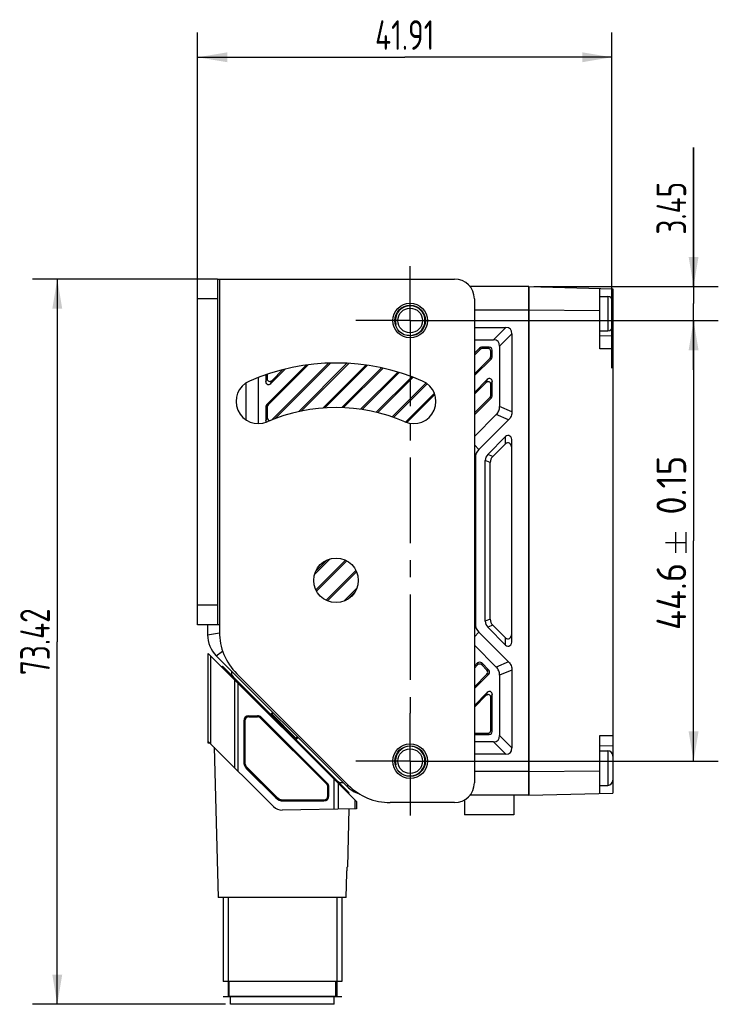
# Model space of a CAD drawing. Header units: millimetres. Extents: x 32 to 363, y 122 to 222.
# Tile 2 of 3: x 174 to 245, y 122 to 222. Entities that reach past the tile are written whole.
import ezdxf
from ezdxf.enums import TextEntityAlignment as Align

# ---------------------------------------------------------------- set-up
doc = ezdxf.new("R2010")
doc.units = ezdxf.units.MM
doc.header["$LTSCALE"] = 23.1
doc.linetypes.add('CENTER', pattern=[0.6, 0.375, -0.075, 0.075, -0.075])
doc.layers.get('0').update_dxf_attribs({"linetype": 'CONTINUOUS'})
for name, color, linetype in [('000-ID2000X_DXF_DIMENSION', 7, 'CONTINUOUS'), ('DE-11-107728DXF_CONTINUOUS_LINE', 7, 'CONTINUOUS'), ('DE-13-002783DXF_CONTINUOUS_LINE', 7, 'CONTINUOUS'), ('DE-13-002784DXF_CONTINUOUS_LINE', 7, 'CONTINUOUS'), ('DE-13-002786DXF_CONTINUOUS_LINE', 7, 'CONTINUOUS'), ('DE-13-002801_DXF_AXIS', 7, 'CONTINUOUS'), ('DE-13-002801DXF_CONTINUOUS_LINE', 7, 'CONTINUOUS'), ('DE-13-002819DXF_CONTINUOUS_LINE', 7, 'CONTINUOUS'), ('DE-19-009143DXF_CONTINUOUS_LINE', 7, 'CONTINUOUS'), ('DE-19-012634DXF_CONTINUOUS_LINE', 7, 'CONTINUOUS'), ('DE-1A-000171DXF_CONTINUOUS_LINE', 7, 'CONTINUOUS'), ('DE-1A-000184DXF_CONTINUOUS_LINE', 7, 'CONTINUOUS'), ('SC-PM2X10B_DXF_CONTINUOUS_LINE', 7, 'CONTINUOUS')]:
    doc.layers.add(name, color=color, linetype=linetype)
doc.styles.get("Standard").update_dxf_attribs({"font": 'ISOCP', "width": 0.8})
doc.dimstyles.new('DIMSTYLE_1', dxfattribs={"dimtxt": 3, "dimasz": 3, "dimexe": 2.5, "dimexo": 0.5, "dimgap": 0.75, "dimtad": 1, "dimdsep": 46, "dimtxsty": 'STANDARD', "dimblk": '_FILLED', "dimblk1": '_FILLED', "dimblk2": '_FILLED', "dimcen": 0.09, "dimclrt": 3, "dimazin": 2, "dimtp": 0.3, "dimtm": 0.3, "dimtfac": 1, "dimtofl": 0, "dimtmove": 0, "dimatfit": 3, "dimldrblk": '_FILLED', "dimfxl": 1, "dimtolj": 1, "dimarcsym": 0})
doc.dimstyles.new('DIMSTYLE_2', dxfattribs={"dimtxt": 3, "dimasz": 3, "dimexe": 2.5, "dimexo": 0.5, "dimgap": 0.75, "dimtad": 1, "dimdsep": 46, "dimtxsty": 'STANDARD', "dimblk": '_FILLED', "dimblk1": '_FILLED', "dimblk2": '_FILLED', "dimcen": 0.09, "dimclrt": 3, "dimazin": 2, "dimtp": 0.1, "dimtm": 0.1, "dimtfac": 1, "dimtofl": 0, "dimtmove": 0, "dimatfit": 3, "dimldrblk": '_FILLED', "dimfxl": 1, "dimtolj": 1, "dimarcsym": 0})
doc.dimstyles.new('DIMSTYLE_3', dxfattribs={"dimtxt": 3, "dimasz": 3, "dimexe": 2.5, "dimexo": 0.5, "dimgap": 0.75, "dimtad": 1, "dimdsep": 46, "dimtxsty": 'STANDARD', "dimblk": '_FILLED', "dimblk1": '_FILLED', "dimblk2": '_FILLED', "dimcen": 0.09, "dimclrt": 3, "dimazin": 2, "dimtol": 1, "dimtp": 0.15, "dimtm": 0.15, "dimtfac": 1, "dimtofl": 0, "dimtmove": 0, "dimatfit": 3, "dimldrblk": '_FILLED', "dimfxl": 1, "dimtolj": 1, "dimarcsym": 0})

# ---------------------------------------------------------------- blocks, each defined once
blk = doc.blocks.new('_FILLED')
at = {"color": 0, "linetype": 'ByBlock'}
blk.add_solid([(0, 0), (-1, 0.167), (-1, -0.167)], dxfattribs=at)
blk = doc.blocks.new('*D3')
at = {"layer": '000-ID2000X_DXF_DIMENSION', "color": 4}
for p, q in [((242.239, 194.778), (242.239, 208.841)), ((242.239, 208.841), (242.239, 193.053)), ((226.061, 194.778), (244.739, 194.778)), ((242.239, 186.328), (242.239, 193.053)), ((217.023, 191.328), (244.739, 191.328)), ((242.239, 191.328), (242.239, 186.328))]:
    blk.add_line(p, q, dxfattribs=at)
at = {"layer": '000-ID2000X_DXF_DIMENSION', "color": 4, "xscale": 3, "yscale": 3, "zscale": 3}
for p, rotation in [((242.239, 194.778), 270), ((242.239, 191.328), 90)]:
    blk.add_blockref('_FILLED', p, dxfattribs=dict(at, rotation=rotation))
at = {"layer": '000-ID2000X_DXF_DIMENSION', "color": 3, "insert": (238.489, 200.028), "char_height": 3, "width": 8.8125, "attachment_point": 1, "rotation": 90, "line_spacing_factor": 0.9}
blk.add_mtext('3.45', dxfattribs=at)
blk = doc.blocks.new('*D4')
at = {"layer": '000-ID2000X_DXF_DIMENSION', "color": 4}
for p, q in [((217.332, 191.328), (244.739, 191.328)), ((242.239, 191.328), (242.239, 169.028)), ((242.239, 146.728), (242.239, 169.028)), ((216.655, 146.728), (244.739, 146.728))]:
    blk.add_line(p, q, dxfattribs=at)
at = {"layer": '000-ID2000X_DXF_DIMENSION', "color": 4, "xscale": 3, "yscale": 3, "zscale": 3}
for p, rotation in [((242.239, 191.328), 90), ((242.239, 146.728), 270)]:
    blk.add_blockref('_FILLED', p, dxfattribs=dict(at, rotation=rotation))
at = {"layer": '000-ID2000X_DXF_DIMENSION', "color": 3}
for s, p in [('0.15', (241.489, 174.66)), ('44.6', (241.489, 163.397))]:
    blk.add_text(s, height=3, rotation=90, dxfattribs=at).set_placement(p, align=Align.CENTER)
blk = doc.blocks.new('*D9')
at = {"layer": '000-ID2000X_DXF_DIMENSION', "color": 4}
for p, q in [((193.761, 195.528), (175.359, 195.528)), ((177.859, 195.528), (177.859, 158.82)), ((177.859, 122.111), (177.859, 158.82)), ((194.883, 122.111), (175.359, 122.111))]:
    blk.add_line(p, q, dxfattribs=at)
at = {"layer": '000-ID2000X_DXF_DIMENSION', "color": 4, "xscale": 3, "yscale": 3, "zscale": 3}
for p, rotation in [((177.859, 195.528), 90), ((177.859, 122.111), 270)]:
    blk.add_blockref('_FILLED', p, dxfattribs=dict(at, rotation=rotation))
at = {"layer": '000-ID2000X_DXF_DIMENSION', "color": 3, "insert": (174.109, 158.82), "char_height": 3, "width": 11.01562, "attachment_point": 2, "rotation": 90, "line_spacing_factor": 0.9}
blk.add_mtext('73.42', dxfattribs=at)
blk = doc.blocks.new('*D18')
at = {"layer": '000-ID2000X_DXF_DIMENSION', "color": 4}
for p, q in [((192.061, 194.028), (192.061, 220.483)), ((233.971, 186.518), (233.971, 220.483)), ((192.061, 217.983), (213.016, 217.983)), ((233.971, 217.983), (213.016, 217.983))]:
    blk.add_line(p, q, dxfattribs=at)
at = {"layer": '000-ID2000X_DXF_DIMENSION', "color": 4, "xscale": 3, "yscale": 3, "zscale": 3, "rotation": 180}
blk.add_blockref('_FILLED', (192.061, 217.983), dxfattribs=at)
at = {"layer": '000-ID2000X_DXF_DIMENSION', "color": 4, "xscale": 3, "yscale": 3, "zscale": 3}
blk.add_blockref('_FILLED', (233.971, 217.983), dxfattribs=at)
at = {"layer": '000-ID2000X_DXF_DIMENSION', "color": 3, "insert": (213.016, 221.733), "char_height": 3, "width": 11.01562, "attachment_point": 2, "line_spacing_factor": 0.9}
blk.add_mtext('41.91', dxfattribs=at)

msp = doc.modelspace()

# ---------------------------------------------------------------- linework, layer by layer
at = {"layer": '000-ID2000X_DXF_DIMENSION', "color": 3}
for p, q in [((240.439, 167.803), (240.439, 169.903)), ((241.489, 167.803), (241.489, 169.903)), ((239.389, 168.853), (241.489, 168.853))]:
    msp.add_line(p, q, dxfattribs=at)
at = {"layer": 'DE-11-107728DXF_CONTINUOUS_LINE', "color": 7}
for p, q in [((192.061, 160.528), (192.061, 195.528)), ((194.061, 195.528), (192.061, 195.528)), ((194.061, 160.528), (192.061, 160.528))]:
    msp.add_line(p, q, dxfattribs=at)
at = {"layer": 'DE-11-107728DXF_CONTINUOUS_LINE', "color": 3}
for p, q in [((194.061, 195.528), (194.061, 160.528)), ((194.061, 195.528), (218.061, 195.528)), ((220.061, 193.528), (220.061, 144.528)), ((194.261, 160.528), (194.061, 160.528)), ((194.261, 160.528), (194.261, 159.814)), ((196.019, 155.571), (207.304, 144.286)), ((218.061, 142.528), (211.547, 142.528))]:
    msp.add_line(p, q, dxfattribs=at)
at = {"layer": 'DE-11-107728DXF_CONTINUOUS_LINE', "color": 4}
for p, q in [((194.261, 195.528), (194.261, 160.528)), ((194.061, 193.528), (192.061, 193.528)), ((194.061, 162.528), (192.061, 162.528))]:
    msp.add_line(p, q, dxfattribs=at)
at = {"layer": 'DE-11-107728DXF_CONTINUOUS_LINE', "color": 3}
for centre, radius in [((213.561, 191.328), 1.75), ((206.061, 165.028), 2.25), ((213.561, 146.728), 1.75)]:
    msp.add_circle(centre, radius, dxfattribs=at)
for centre, radius, start, end in [((218.061, 193.528), 2, 0, 90), ((206.061, 165.028), 22, 66.54157, 113.45843), ((198.199, 183.146), 2.25, 113.45843, 293.45843), ((213.924, 183.146), 2.25, 246.54157, 66.54157), ((206.061, 165.028), 17.5, 66.54157, 113.45843), ((200.261, 159.814), 6, 180, 225), ((211.547, 148.528), 6, 225, 270), ((218.061, 144.528), 2, 270, 360)]:
    msp.add_arc(centre, radius, start, end, dxfattribs=at)
at = {"layer": 'DE-13-002783DXF_CONTINUOUS_LINE', "color": 4}
msp.add_line((194.633, 122.911), (206.633, 122.911), dxfattribs=at)
at = {"layer": 'DE-13-002784DXF_CONTINUOUS_LINE', "color": 7}
for p, q in [((193.133, 148.731), (193.133, 157.641)), ((193.133, 157.641), (208.133, 142.641)), ((196.724, 150.811), (196.724, 146.677)), ((196.733, 150.811), (196.733, 146.677)), ((197.233, 151.32), (198.125, 151.32)), ((197.233, 151.311), (198.125, 151.311)), ((205.187, 144.456), (198.478, 151.164)), ((205.193, 144.462), (198.485, 151.171)), ((193.133, 148.731), (199.734, 142.131)), ((193.735, 148.13), (194.133, 132.911)), ((197.02, 145.963), (199.986, 142.997)), ((197.026, 145.97), (199.992, 143.004)), ((205.333, 143.211), (205.333, 144.102)), ((205.343, 143.211), (205.343, 144.102)), ((200.699, 142.711), (204.833, 142.711)), ((200.699, 142.702), (204.833, 142.702)), ((208.133, 142.641), (208.133, 141.911)), ((208.133, 141.911), (200.603, 141.779)), ((207.369, 141.897), (207.215, 136.011)), ((207.206, 136.002), (207.215, 136.011)), ((207.209, 136.01), (207.209, 136.011)), ((207.209, 136.011), (207.215, 136.011)), ((207.09, 132.911), (207.163, 135.419)), ((207.09, 132.911), (194.133, 132.911)), ((194.633, 132.911), (194.633, 124.411)), ((206.633, 132.911), (206.633, 124.411)), ((206.633, 124.411), (194.633, 124.411)), ((195.233, 122.911), (195.233, 124.411)), ((206.033, 122.911), (206.033, 124.411)), ((206.133, 122.911), (195.133, 122.911))]:
    msp.add_line(p, q, dxfattribs=at)
at = {"layer": 'DE-13-002784DXF_CONTINUOUS_LINE', "color": 4}
for p, q in [((193.385, 148.48), (193.385, 157.389)), ((195.777, 154.997), (195.777, 146.088)), ((196.126, 154.648), (196.126, 145.739)), ((196.724, 150.811), (196.733, 150.811)), ((197.233, 151.32), (197.233, 151.311)), ((198.125, 151.311), (198.125, 151.32)), ((198.478, 151.164), (198.485, 151.171)), ((196.724, 146.677), (196.733, 146.677)), ((197.02, 145.963), (197.026, 145.97)), ((205.885, 141.871), (205.885, 144.889)), ((205.193, 144.462), (205.187, 144.456)), ((205.343, 144.102), (205.333, 144.102)), ((206.309, 141.879), (206.309, 144.465)), ((199.986, 142.997), (199.992, 143.004)), ((200.699, 142.702), (200.699, 142.711)), ((204.833, 142.702), (204.833, 142.711)), ((205.343, 143.211), (205.333, 143.211)), ((207.958, 142.816), (207.958, 141.908)), ((195.133, 132.911), (195.133, 122.911)), ((206.133, 132.911), (206.133, 122.911))]:
    msp.add_line(p, q, dxfattribs=at)
at = {"layer": 'DE-13-002784DXF_CONTINUOUS_LINE', "color": 7}
for centre, radius, start, end in [((197.233, 150.811), 0.509, 90, 180), ((197.233, 150.811), 0.5, 90, 180), ((198.125, 150.811), 0.509, 45, 90), ((198.125, 150.811), 0.5, 45, 90), ((197.733, 146.677), 1.009, 180, 225), ((197.733, 146.677), 1, 180, 225), ((204.833, 144.102), 0.5, 0, 45), ((204.833, 144.102), 0.509, 0, 45), ((200.699, 143.711), 1.009, 225, 270), ((200.699, 143.711), 1, 225, 270), ((204.833, 143.211), 0.509, 270, 360), ((204.833, 143.211), 0.5, 270, 360), ((200.583, 142.979), 1.2, 225, 271)]:
    msp.add_arc(centre, radius, start, end, dxfattribs=at)
msp.add_open_spline([(207.163, 135.419), (207.164, 135.451), (207.167, 135.516), (207.171, 135.611), (207.176, 135.689), (207.18, 135.749), (207.183, 135.792), (207.186, 135.833), (207.19, 135.871), (207.193, 135.907), (207.197, 135.939), (207.2, 135.962), (207.202, 135.979), (207.203, 135.989), (207.205, 135.997), (207.206, 136.003), (207.207, 136.008), (207.208, 136.01), (207.209, 136.01)], degree=3, knots=[0, 0, 0, 0, 0.164306, 0.325835, 0.482133, 0.557393, 0.630084, 0.699593, 0.765139, 0.825722, 0.880077, 0.926611, 0.946357, 0.963414, 0.977519, 0.988428, 0.995945, 1, 1, 1, 1], dxfattribs=at)
at = {"layer": 'DE-13-002786DXF_CONTINUOUS_LINE', "color": 7}
for p, q in [((194.564, 156.351), (194.494, 156.281)), ((194.564, 156.351), (207.398, 143.517)), ((199.664, 151.676), (199.519, 151.536)), ((202.197, 149.142), (202.057, 148.997)), ((207.326, 143.449), (207.398, 143.517))]:
    msp.add_line(p, q, dxfattribs=at)
at = {"layer": 'DE-13-002786DXF_CONTINUOUS_LINE', "color": 4}
for p, q in [((194.7, 156.215), (194.629, 156.145)), ((196.267, 154.507), (196.342, 154.574)), ((196.379, 154.395), (196.454, 154.462)), ((199.519, 151.536), (202.057, 148.997)), ((199.717, 151.622), (199.574, 151.48)), ((202.14, 149.2), (201.998, 149.057)), ((205.683, 145.091), (205.754, 145.162)), ((205.826, 144.949), (205.897, 145.019)), ((207.221, 143.553), (207.294, 143.622))]:
    msp.add_line(p, q, dxfattribs=at)
at = {"layer": 'DE-13-002786DXF_CONTINUOUS_LINE', "color": 7}
for centre, start, end in [((199.449, 151.608), 225, 314), ((202.129, 148.928), 136, 225)]:
    msp.add_arc(centre, 0.1, start, end, dxfattribs=at)
at = {"layer": 'DE-13-002786DXF_CONTINUOUS_LINE', "color": 4}
for points, knots in [([(199.491, 151.425), (199.492, 151.424), (199.494, 151.423), (199.498, 151.424), (199.503, 151.425), (199.511, 151.429), (199.522, 151.436), (199.534, 151.444), (199.552, 151.459), (199.565, 151.471), (199.574, 151.48)], [0, 0, 0, 0, 0.041677, 0.07077, 0.106808, 0.200594, 0.322262, 0.46835, 0.633969, 1, 1, 1, 1]), ([(201.939, 148.977), (201.938, 148.978), (201.938, 148.98), (201.939, 148.983), (201.941, 148.988), (201.945, 148.995), (201.955, 149.01), (201.973, 149.031), (201.989, 149.048), (201.998, 149.057)], [0, 0, 0, 0, 0.033201, 0.05991, 0.094472, 0.187263, 0.309733, 0.626443, 1, 1, 1, 1])]:
    msp.add_open_spline(points, degree=3, knots=knots, dxfattribs=at)
at = {"layer": 'DE-13-002801_DXF_AXIS', "color": 1, "linetype": 'CENTER'}
for p, q in [((213.561, 191.328), (213.561, 196.828)), ((213.561, 191.328), (208.061, 191.328)), ((213.561, 191.328), (213.561, 151.575)), ((213.561, 191.328), (219.061, 191.328)), ((213.561, 146.728), (213.561, 151.575)), ((213.561, 146.728), (208.061, 146.728)), ((213.561, 146.728), (213.561, 141.228)), ((213.561, 146.728), (219.061, 146.728))]:
    msp.add_line(p, q, dxfattribs=at)
at = {"layer": 'DE-13-002801DXF_CONTINUOUS_LINE', "color": 7}
for p, q in [((225.561, 194.778), (219.622, 194.778)), ((225.561, 194.778), (225.561, 143.278)), ((225.561, 192.378), (220.061, 192.378)), ((220.061, 190.628), (223.23, 190.628)), ((223.861, 189.997), (223.861, 182.105)), ((220.061, 189.378), (221.98, 189.378)), ((220.59, 188.544), (220.061, 188.015)), ((220.646, 188.41), (220.061, 187.825)), ((221.572, 188.628), (220.795, 188.628)), ((221.438, 188.494), (220.851, 188.494)), ((222.611, 188.747), (222.611, 182.623)), ((220.061, 185.941), (221.643, 187.523)), ((220.061, 185.752), (221.777, 187.467)), ((221.727, 187.727), (221.727, 188.205)), ((221.861, 187.672), (221.861, 188.339)), ((203.025, 186.818), (199.046, 182.839)), ((203.243, 186.846), (199.18, 182.783)), ((199.456, 184.946), (200.932, 186.422)), ((199.59, 181.309), (205.296, 187.015)), ((199.864, 181.393), (205.491, 187.02)), ((207.168, 187), (202.282, 182.115)), ((207.347, 186.99), (202.523, 182.166)), ((204.717, 182.476), (209.063, 186.823)), ((204.921, 182.491), (209.229, 186.798)), ((210.667, 186.54), (206.645, 182.518)), ((210.823, 186.506), (206.828, 182.511)), ((198.211, 180.896), (198.211, 185.579)), ((198.961, 185.851), (198.961, 185.15)), ((199.095, 185.896), (199.095, 185.474)), ((199.59, 185.269), (200.68, 186.359)), ((208.55, 182.35), (212.32, 186.119)), ((208.716, 182.326), (212.465, 186.075)), ((213.734, 185.647), (210.134, 182.047)), ((213.871, 185.595), (210.287, 182.01)), ((196.961, 181.267), (196.961, 185.025)), ((211.741, 181.581), (215.176, 185.015)), ((211.882, 181.532), (215.286, 184.936)), ((221.367, 185.36), (220.061, 184.055)), ((221.233, 185.037), (220.061, 183.865)), ((221.727, 183.768), (221.727, 184.832)), ((221.861, 183.712), (221.861, 185.155)), ((216.017, 183.97), (213.099, 181.053)), ((216.067, 183.831), (213.239, 181.003)), ((220.061, 181.982), (221.643, 183.563)), ((220.061, 181.792), (221.777, 183.507)), ((198.961, 182.634), (198.961, 181.191)), ((199.095, 182.578), (199.095, 181.514)), ((222.274, 181.809), (220.061, 179.596)), ((223.524, 181.291), (220.507, 178.274)), ((221.41, 177.763), (223.225, 179.578)), ((221.91, 177.555), (223.211, 178.857)), ((223.847, 159.625), (223.847, 178.432)), ((223.861, 158.903), (223.861, 179.153)), ((220.161, 177.44), (220.161, 160.617)), ((221.161, 160.894), (221.161, 177.163)), ((221.661, 161.101), (221.661, 176.956)), ((203.891, 165.622), (205.468, 167.198)), ((203.993, 165.913), (205.177, 167.097)), ((207.027, 167.061), (204.029, 164.063)), ((207.152, 166.996), (204.094, 163.938)), ((205.056, 163.016), (208.074, 166.034)), ((205.185, 162.956), (208.134, 165.905)), ((208.17, 164.244), (206.846, 162.92)), ((207.997, 163.881), (207.209, 163.093)), ((193.061, 160.528), (193.061, 159.521)), ((223.211, 159.2), (221.91, 160.501)), ((220.507, 159.783), (223.524, 156.766)), ((223.225, 158.479), (221.41, 160.294)), ((220.061, 158.461), (222.274, 156.248)), ((207.183, 144.157), (193.94, 157.4)), ((220.388, 156.663), (220.061, 156.336)), ((221.52, 155.942), (220.798, 156.663)), ((220.388, 156.474), (220.061, 156.147)), ((220.061, 154.263), (221.33, 155.532)), ((220.061, 154.074), (221.52, 155.532)), ((221.33, 155.942), (220.798, 156.474)), ((223.861, 155.951), (223.861, 148.06)), ((222.611, 155.434), (222.611, 149.31)), ((221.367, 153.682), (220.061, 152.376)), ((221.233, 153.358), (220.061, 152.187)), ((221.727, 149.852), (221.727, 153.153)), ((221.861, 149.718), (221.861, 153.477)), ((220.061, 149.562), (221.438, 149.562)), ((220.061, 149.428), (221.572, 149.428)), ((221.98, 148.678), (220.061, 148.678)), ((223.23, 147.428), (220.061, 147.428)), ((225.561, 145.678), (220.061, 145.678)), ((219.061, 142.796), (219.061, 141.278)), ((225.561, 143.278), (219.622, 143.278)), ((224.061, 143.278), (224.061, 141.278)), ((224.061, 141.278), (219.061, 141.278))]:
    msp.add_line(p, q, dxfattribs=at)
at = {"layer": 'DE-13-002801DXF_CONTINUOUS_LINE', "color": 4}
for p, q in [((221.98, 189.378), (223.23, 190.628)), ((222.611, 188.747), (223.861, 189.997)), ((220.59, 188.544), (220.646, 188.41)), ((220.795, 188.628), (220.851, 188.494)), ((221.572, 188.628), (221.438, 188.494)), ((221.777, 187.467), (221.643, 187.523)), ((221.861, 188.339), (221.727, 188.205)), ((221.861, 187.672), (221.727, 187.727)), ((198.961, 185.15), (199.095, 185.474)), ((199.456, 184.946), (199.59, 185.269)), ((221.367, 185.36), (221.233, 185.037)), ((221.861, 185.155), (221.727, 184.832)), ((221.777, 183.507), (221.643, 183.563)), ((221.861, 183.712), (221.727, 183.768)), ((198.961, 182.634), (199.095, 182.578)), ((199.046, 182.839), (199.18, 182.783)), ((223.861, 182.105), (222.611, 182.623)), ((198.961, 181.191), (199.095, 181.514)), ((223.524, 181.291), (222.274, 181.809)), ((199.579, 181.283), (199.59, 181.309)), ((223.211, 178.857), (223.225, 179.578)), ((220.507, 178.274), (220.061, 178.757)), ((223.847, 178.432), (223.861, 179.153)), ((220.161, 177.44), (220.061, 177.436)), ((221.91, 177.555), (221.41, 177.763)), ((221.661, 176.956), (221.161, 177.163)), ((220.161, 160.617), (220.061, 160.621)), ((221.661, 161.101), (221.161, 160.894)), ((221.91, 160.501), (221.41, 160.294)), ((193.061, 159.521), (194.263, 159.703)), ((220.507, 159.783), (220.061, 159.3)), ((223.861, 158.903), (223.847, 159.625)), ((223.225, 158.479), (223.211, 159.2)), ((193.94, 157.4), (194.584, 157.874)), ((220.388, 156.663), (220.388, 156.474)), ((220.798, 156.663), (220.798, 156.474)), ((223.524, 156.766), (222.274, 156.248)), ((221.52, 155.942), (221.33, 155.942)), ((221.52, 155.532), (221.33, 155.532)), ((223.861, 155.951), (222.611, 155.434)), ((221.367, 153.682), (221.233, 153.358)), ((221.861, 153.477), (221.727, 153.153)), ((221.572, 149.428), (221.438, 149.562)), ((221.861, 149.718), (221.727, 149.852)), ((221.98, 148.678), (223.23, 147.428)), ((222.611, 149.31), (223.861, 148.06)), ((207.183, 144.157), (207.287, 144.298))]:
    msp.add_line(p, q, dxfattribs=at)
at = {"layer": 'DE-13-002801DXF_CONTINUOUS_LINE', "color": 7}
for centre, radius in [((213.561, 191.328), 1.55), ((213.561, 191.328), 1.25), ((213.561, 146.728), 1.55), ((213.561, 146.728), 1.25)]:
    msp.add_circle(centre, radius, dxfattribs=at)
at = {"layer": 'DE-13-002801DXF_CONTINUOUS_LINE', "color": 4}
for centre in [(213.561, 191.328), (213.561, 146.728)]:
    msp.add_arc(centre, 1.5, 255, 195, dxfattribs=at)
at = {"layer": 'DE-13-002801DXF_CONTINUOUS_LINE', "color": 7}
for centre, start, end in [((196.061, 159.521), 180, 225), ((209.304, 146.278), 225, 252.4987)]:
    msp.add_arc(centre, 3, start, end, dxfattribs=at)
for centre, major_axis, ratio, start_param, end_param in [((219.284, 186.051), (4.417, 4.417), 0.272166, -0.265729, 0.265729), ((220.804, 188.318), (-0.12, 0.289), 0.960422, -0.378626, 0.378626), ((220.859, 188.184), (-0.12, 0.289), 0.960422, -0.378626, 0.378626), ((221.417, 188.184), (0.227, 0.227), 0.935113, -0.751879, 0.751879), ((221.551, 188.318), (0.227, 0.227), 0.935113, -0.751879, 0.751879), ((218.034, 184.801), (4.417, 4.417), 0.272166, -0.265729, 0.265729), ((221.417, 187.736), (0.289, -0.12), 0.960422, -0.378626, 0.378626), ((221.551, 187.681), (0.289, -0.12), 0.960422, -0.378626, 0.378626), ((199.406, 185.524), (-0.14, -0.338), 0.819161, -1.102634, 1.102634), ((221.551, 185.105), (0.14, 0.338), 0.819161, -1.102634, 1.102634), ((199.272, 185.201), (0.14, 0.338), 0.819161, -4.244227, -2.038959), ((221.417, 184.782), (0.14, 0.338), 0.819161, -1.102634, 1.102634), ((221.417, 183.776), (0.289, -0.12), 0.960422, -0.378626, 0.378626), ((221.551, 183.721), (0.289, -0.12), 0.960422, -0.378626, 0.378626), ((199.272, 182.625), (0.289, -0.12), 0.960422, 2.762967, 3.520218), ((199.406, 182.57), (-0.289, 0.12), 0.960422, -0.378626, 0.378626), ((199.406, 181.564), (-0.14, -0.338), 0.819161, -1.102634, 0.442368), ((199.272, 181.241), (0.14, 0.338), 0.819161, -4.244227, -3.776538), ((199.406, 181.564), (-0.14, -0.338), 0.819161, 0.901012, 1.102634), ((223.461, 179.147), (0.01, 0.538), 0.742737, -1.544729, 0.657479), ((223.447, 178.426), (0.01, 0.538), 0.742737, -1.544729, 0.657479), ((221.351, 177.436), (-1.1, 0.456), 0.995244, -0.391016, 0.391016), ((222.341, 177.026), (1.115, -0.462), 0.828274, 2.811094, 3.472091), ((222.841, 176.819), (-1.115, 0.462), 0.828274, -0.330499, 0.330499), ((221.351, 160.621), (-1.1, -0.456), 0.995244, -0.391016, 0.391016), ((222.341, 161.031), (1.115, 0.462), 0.828274, 2.811094, 3.472091), ((222.841, 161.238), (-1.115, -0.462), 0.828274, -0.330499, 0.330499), ((223.447, 159.631), (-0.01, 0.538), 0.742737, 2.484114, 4.686321), ((223.461, 158.91), (-0.01, 0.538), 0.742737, -3.799071, -1.596864), ((220.593, 156.429), (0, 0.321), 0.935113, -0.751879, 0.751879), ((220.593, 156.239), (0, 0.321), 0.935113, -0.751879, 0.751879), ((221.096, 155.737), (0.321, 0), 0.935113, -0.751879, 0.751879), ((221.285, 155.737), (0.321, 0), 0.935113, -0.751879, 0.751879), ((221.551, 153.427), (0.14, 0.338), 0.819161, -1.102634, 1.102634), ((221.417, 153.103), (0.14, 0.338), 0.819161, -1.102634, 1.102634), ((221.417, 149.873), (0.227, -0.227), 0.935113, -0.751879, 0.751879), ((221.551, 149.739), (0.227, -0.227), 0.935113, -0.751879, 0.751879), ((218.034, 153.256), (4.417, -4.417), 0.272166, -0.265729, 0.265729), ((219.284, 152.006), (4.417, -4.417), 0.272166, -0.265729, 0.265729)]:
    msp.add_ellipse(centre, major_axis=major_axis, ratio=ratio, start_param=start_param, end_param=end_param, dxfattribs=at)
for points, knots in [([(222.274, 181.809), (222.327, 181.862), (222.425, 181.978), (222.534, 182.178), (222.598, 182.397), (222.611, 182.548), (222.611, 182.623)], [0, 0, 0, 0, 0.24991, 0.499971, 0.750048, 1, 1, 1, 1]), ([(223.861, 182.105), (223.861, 182.03), (223.848, 181.879), (223.784, 181.66), (223.675, 181.46), (223.577, 181.344), (223.524, 181.291)], [0, 0, 0, 0, 0.249914, 0.499976, 0.750052, 1, 1, 1, 1]), ([(223.524, 156.766), (223.577, 156.712), (223.675, 156.596), (223.784, 156.396), (223.848, 156.178), (223.861, 156.027), (223.861, 155.951)], [0, 0, 0, 0, 0.249914, 0.499976, 0.750052, 1, 1, 1, 1]), ([(222.611, 155.434), (222.611, 155.509), (222.598, 155.66), (222.534, 155.879), (222.425, 156.079), (222.327, 156.195), (222.274, 156.248)], [0, 0, 0, 0, 0.24991, 0.499971, 0.750048, 1, 1, 1, 1])]:
    msp.add_open_spline(points, degree=3, knots=knots, dxfattribs=at)
at = {"layer": 'DE-13-002819DXF_CONTINUOUS_LINE', "color": 7}
for p, q in [((225.561, 143.278), (225.561, 194.778)), ((225.561, 194.778), (234.061, 194.556)), ((232.761, 188.478), (232.761, 194.59)), ((234.061, 194.556), (234.061, 193.278)), ((232.761, 192.324), (225.561, 192.378)), ((234.061, 190.779), (234.061, 147.278)), ((234.061, 189.756), (232.761, 189.79)), ((232.761, 143.467), (232.761, 149.328)), ((232.761, 148.267), (234.061, 148.301)), ((225.561, 145.678), (232.761, 145.732)), ((234.061, 144.779), (234.061, 143.501)), ((225.561, 143.278), (234.061, 143.501))]:
    msp.add_line(p, q, dxfattribs=at)
at = {"layer": 'DE-13-002819DXF_CONTINUOUS_LINE', "color": 4}
for p, q in [((233.994, 193.528), (234.061, 193.528)), ((234.061, 188.478), (232.761, 188.478)), ((232.761, 149.328), (234.061, 149.328)), ((233.994, 144.528), (234.061, 144.528))]:
    msp.add_line(p, q, dxfattribs=at)
at = {"layer": 'DE-19-009143DXF_CONTINUOUS_LINE', "color": 7}
for centre, start, end in [((196.071, 155.693), 165, 225), ((206.607, 145.157), 225, 285)]:
    msp.add_arc(centre, 0.6, start, end, dxfattribs=at)
at = {"layer": 'DE-19-012634DXF_CONTINUOUS_LINE', "color": 7}
for p, q in [((195.383, 122.111), (195.383, 122.911)), ((205.883, 122.111), (205.883, 122.911)), ((205.883, 122.111), (195.383, 122.111))]:
    msp.add_line(p, q, dxfattribs=at)
at = {"layer": 'DE-1A-000171DXF_CONTINUOUS_LINE', "color": 7}
for p, q in [((196.833, 150.811), (196.833, 146.677)), ((197.233, 151.211), (198.125, 151.211)), ((205.116, 144.385), (198.408, 151.094)), ((197.097, 146.04), (200.063, 143.074)), ((205.233, 143.211), (205.233, 144.102)), ((200.699, 142.811), (204.833, 142.811))]:
    msp.add_line(p, q, dxfattribs=at)
for centre, radius, start, end in [((197.233, 150.811), 0.4, 90, 180), ((198.125, 150.811), 0.4, 45, 90), ((197.733, 146.677), 0.9, 180, 225), ((204.833, 144.102), 0.4, 0, 45), ((200.699, 143.711), 0.9, 225, 270), ((204.833, 143.211), 0.4, 270, 360)]:
    msp.add_arc(centre, radius, start, end, dxfattribs=at)
at = {"layer": 'DE-1A-000184DXF_CONTINUOUS_LINE', "color": 7}
for p, q in [((193.133, 148.558), (193.133, 148.731)), ((193.307, 148.558), (193.133, 148.558))]:
    msp.add_line(p, q, dxfattribs=at)
at = {"layer": 'SC-PM2X10B_DXF_CONTINUOUS_LINE', "color": 7}
for p, q in [((232.761, 193.778), (233.561, 193.778)), ((234.06, 193.278), (234.061, 193.278)), ((234.061, 193.242), (234.061, 192.328)), ((234.06, 192.328), (234.061, 192.328)), ((234.061, 191.728), (234.06, 191.728)), ((234.061, 191.728), (234.061, 190.815)), ((234.061, 190.778), (234.06, 190.779)), ((232.761, 190.278), (233.561, 190.278)), ((232.761, 147.778), (233.561, 147.778)), ((234.06, 147.278), (234.061, 147.278)), ((234.061, 147.242), (234.061, 146.328)), ((234.06, 146.328), (234.061, 146.328)), ((234.061, 145.728), (234.06, 145.728)), ((234.061, 145.728), (234.061, 144.815)), ((234.061, 144.778), (234.06, 144.779)), ((232.761, 144.278), (233.561, 144.278))]:
    msp.add_line(p, q, dxfattribs=at)
at = {"layer": 'SC-PM2X10B_DXF_CONTINUOUS_LINE', "color": 4}
for p, q in [((233.561, 193.778), (233.561, 190.278)), ((233.561, 147.778), (233.561, 144.278))]:
    msp.add_line(p, q, dxfattribs=at)
at = {"layer": 'SC-PM2X10B_DXF_CONTINUOUS_LINE', "color": 7}
for centre, radius, start, end in [((233.561, 193.278), 0.5, 0, 90), ((233.532, 193.242), 0.529, 359.99885, 3.93269), ((233.561, 190.778), 0.5, 270, 360), ((233.532, 190.815), 0.529, 356.06731, 0.00115), ((233.561, 147.278), 0.5, 0, 90), ((233.532, 147.242), 0.529, 359.99885, 3.93269), ((233.561, 144.778), 0.5, 270, 360), ((233.532, 144.815), 0.529, 356.06731, 0.00115)]:
    msp.add_arc(centre, radius, start, end, dxfattribs=at)
for points in [[(234.06, 192.328), (234.062, 192.228), (234.061, 192.028), (234.062, 191.828), (234.06, 191.728)], [(234.06, 146.328), (234.062, 146.228), (234.061, 146.028), (234.062, 145.828), (234.06, 145.728)]]:
    msp.add_open_spline(points, degree=3, dxfattribs=at)

# ---------------------------------------------------------------- dimensions: what is measured, and where the dimension line sits
at = {"layer": '000-ID2000X_DXF_DIMENSION', "color": 4}
dim = msp.add_linear_dim(base=(233.971, 217.983), p1=(192.061, 193.528), p2=(233.971, 186.018), dimstyle='DIMSTYLE_1', dxfattribs=at)
dim.commit()
dim.dimension.update_dxf_attribs({"geometry": '*D18', "text_midpoint": (212.829, 217.983), "dimtype": 160})
for base, p1, p2, angle, dimstyle, picture, middle in [((242.239, 194.778), (216.523, 191.328), (225.561, 194.778), 90, 'DIMSTYLE_2', '*D3', (242.239, 204.391)), ((177.859, 122.111), (194.261, 195.528), (195.383, 122.111), 270, 'DIMSTYLE_1', '*D9', (177.859, 158.779)), ((242.239, 146.728), (216.832, 191.328), (216.155, 146.728), 270, 'DIMSTYLE_3', '*D4', (242.239, 169.028))]:
    dim = msp.add_linear_dim(base=base, p1=p1, p2=p2, angle=angle, dimstyle=dimstyle, dxfattribs=at)
    dim.commit()
    dim.dimension.update_dxf_attribs({"geometry": picture, "text_midpoint": middle, "dimtype": 160})

doc.saveas('drawing.dxf')
